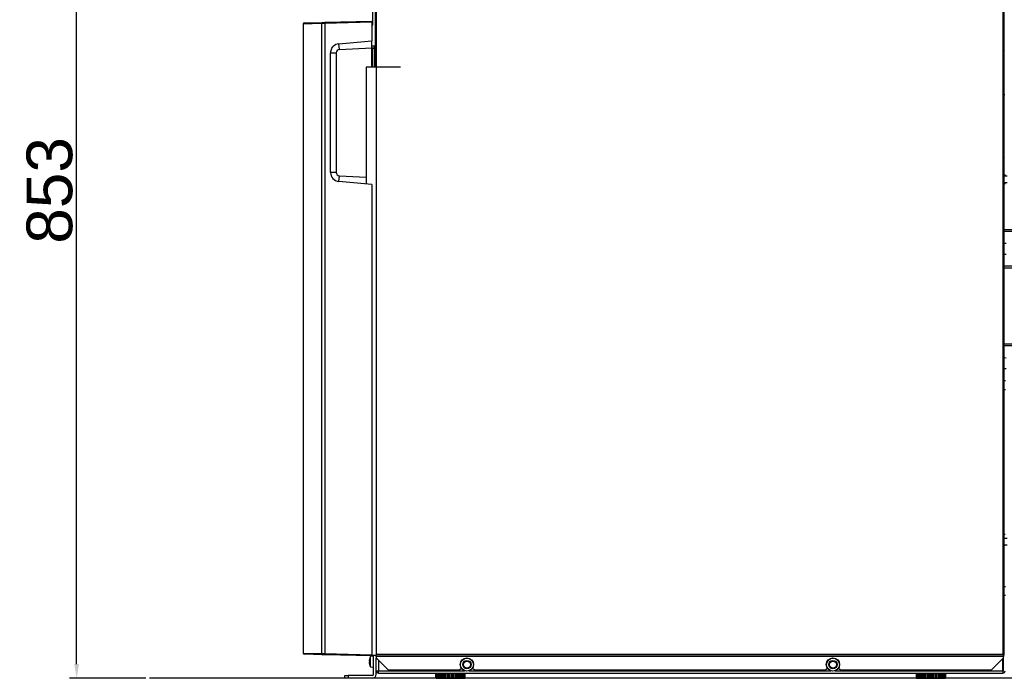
# Model space of a CAD drawing. Header units: millimetres. Extents: x 490 to 1310, y 147 to 543.
# Tile 1 of 30: x 496 to 668, y 147 to 262. Entities that reach past the tile are written whole.
import ezdxf

# ---------------------------------------------------------------- set-up
doc = ezdxf.new("R2010")
doc.units = ezdxf.units.MM
doc.layers.add('FactualArea', color=7, linetype='Continuous')
doc.styles.add('SEACAD_Arial', font='arial.ttf')
doc.dimstyles.new('Copie de ISO-25', dxfattribs={"dimtxt": 8, "dimasz": 2.5, "dimexe": 1.25, "dimexo": 0.625, "dimtad": 1, "dimdec": 0, "dimlfac": 5, "dimtxsty": 'SEACAD_Arial', "dimcen": 2.5, "dimclrd": 134, "dimclrt": 7, "dimadec": 0, "dimazin": 0, "dimtfac": 1, "dimtdec": 0, "dimtmove": 0, "dimatfit": 3, "dimfxl": 1, "dimarcsym": 0})

# ---------------------------------------------------------------- blocks, each defined once
blk = doc.blocks.new('*D31')
at = {"color": 0, "lineweight": -2, "transparency": 16777216}
for p, q in [((518.01, 317.64), (504.68, 317.64)), ((518.01, 147.04), (504.68, 147.04))]:
    blk.add_line(p, q, dxfattribs=at)
at = {"color": 134, "lineweight": -2, "transparency": 16777216}
blk.add_line((505.93, 149.54), (505.93, 315.14), dxfattribs=at)
at = {"color": 134, "transparency": 16777216}
for points in [[(505.51, 315.14), (506.35, 315.14), (505.93, 317.64)], [(505.51, 149.54), (506.35, 149.54), (505.93, 147.04)]]:
    blk.add_solid(points, dxfattribs=at)
at = {"layer": 'Defpoints', "color": 0, "transparency": 16777216}
for p in [(505.93, 317.64), (518.64, 317.64), (518.64, 147.04)]:
    blk.add_point(p, dxfattribs=at)
at = {"color": 7, "transparency": 16777216, "insert": (501.22, 232.34), "char_height": 8, "attachment_point": 5, "rotation": 90, "style": 'SEACAD_Arial'}
blk.add_mtext('853', dxfattribs=at)

msp = doc.modelspace()

# ---------------------------------------------------------------- linework, layer by layer
at = {"layer": 'FactualArea', "color": 7, "linetype": 'Continuous'}
for p, q in [((558.12, 317.48), (558.12, 253.9)), ((558.38, 151.2), (558.38, 317.38)), ((667.86, 317.38), (667.86, 151.2)), ((668.12, 151.1), (668.12, 317.48)), ((557.66, 267.23), (557.66, 261.21)), ((545.71, 261.63), (548.95, 261.72)), ((548.95, 261.72), (549.33, 261.73)), ((549.33, 261.73), (557.52, 261.94)), ((557.52, 261.74), (549.33, 261.53)), ((557.52, 261.94), (557.52, 261.74)), ((557.52, 261.74), (557.52, 258.48)), ((545.57, 261.57), (545.52, 261.43)), ((548.75, 261.52), (545.52, 261.43)), ((545.52, 261.43), (545.52, 151.45)), ((549.33, 261.53), (548.75, 261.52)), ((548.75, 261.52), (548.75, 151.36)), ((549.33, 261.53), (549.33, 151.35)), ((668.15, 261.11), (668.12, 261.14)), ((551.78, 257.97), (557.52, 258.48)), ((557.52, 257.29), (557.52, 258.48)), ((550.49, 257.1), (550.56, 257.23)), ((550.56, 257.23), (550.77, 257.5)), ((551.89, 256.99), (551.78, 257.97)), ((551.89, 256.99), (557.52, 257.29)), ((557.52, 257.64), (558.02, 257.64)), ((557.52, 253.9), (557.52, 257.29)), ((558.02, 257.23), (557.55, 257.25)), ((558.02, 257.13), (557.57, 257.15)), ((557.57, 257.15), (557.57, 253.9)), ((558.02, 257.23), (558.02, 257.64)), ((558.02, 257.64), (558.12, 257.64)), ((558.02, 253.9), (558.02, 257.13)), ((558.02, 257.13), (558.12, 257.13)), ((558.12, 257.13), (558.12, 253.9)), ((668.12, 256.82), (668.15, 256.85)), ((550.32, 235.5), (550.32, 256.38)), ((550.32, 256.38), (551.31, 256.38)), ((551.31, 256.38), (551.31, 235.5)), ((558.12, 255.82), (558.12, 255.82)), ((556.56, 253.9), (556.56, 233.48)), ((562.56, 253.9), (556.56, 253.9)), ((558.12, 253.98), (558.12, 253.98)), ((558.12, 253.98), (558.12, 253.98)), ((668.12, 249.13), (668.19, 249.13)), ((668.15, 238.11), (668.12, 238.14)), ((551.31, 235.5), (550.32, 235.5)), ((551.78, 233.9), (551.89, 234.89)), ((551.89, 234.89), (556.56, 234.64)), ((668.33, 235.03), (668.12, 235.03)), ((668.6, 234.84), (668.12, 234.84)), ((557.52, 233.4), (551.78, 233.9)), ((557.52, 233.4), (557.52, 151.14)), ((668.12, 233.74), (668.6, 233.74)), ((668.12, 233.55), (668.33, 233.55)), ((670.86, 225.44), (668.12, 225.44)), ((671.06, 225.15), (668.12, 225.15)), ((668.46, 223.04), (668.12, 223.06)), ((668.12, 221.18), (668.46, 221.2)), ((671.06, 219.09), (668.12, 219.09)), ((668.12, 218.79), (670.86, 218.79)), ((670.86, 205.44), (668.12, 205.44)), ((671.06, 205.15), (668.12, 205.15)), ((668.46, 203.04), (668.12, 203.06)), ((668.12, 201.18), (668.46, 201.2)), ((668.33, 199.03), (668.12, 199.03)), ((668.12, 197.55), (668.33, 197.55)), ((668.12, 172.24), (668.26, 172.24)), ((668.6, 171.49), (668.12, 171.49)), ((668.12, 170.39), (668.6, 170.39)), ((668.26, 170.24), (668.12, 170.24)), ((668.33, 163.03), (668.12, 163.03)), ((668.12, 161.55), (668.33, 161.55)), ((545.52, 151.45), (548.75, 151.36)), ((548.95, 151.16), (545.71, 151.25)), ((548.75, 151.36), (549.33, 151.35)), ((549.33, 151.15), (548.95, 151.16)), ((549.33, 151.35), (557.52, 151.14)), ((557.52, 150.94), (549.33, 151.15)), ((557.09, 150.21), (557.09, 150.04)), ((557.13, 150.04), (557.09, 150.04)), ((557.13, 149.84), (557.09, 149.84)), ((557.09, 149.84), (557.09, 149.67)), ((557.13, 150.41), (557.13, 150.41)), ((557.82, 150.89), (557.32, 150.86)), ((557.32, 149.02), (557.32, 150.86)), ((557.52, 151.14), (557.52, 150.94)), ((557.52, 151.1), (558.28, 151.1)), ((557.82, 147.74), (557.82, 151.1)), ((558.12, 151.1), (558.28, 151.1)), ((558.28, 151.1), (558.38, 151.2)), ((558.28, 151.1), (558.38, 151.2)), ((558.28, 150.94), (558.28, 151.1)), ((558.28, 150.84), (558.28, 150.94)), ((558.28, 150.94), (667.96, 150.94)), ((667.96, 150.84), (558.28, 150.84)), ((558.28, 150.84), (558.28, 150.6)), ((560.38, 148.5), (558.28, 150.6)), ((558.32, 148.34), (558.32, 150.56)), ((667.86, 151.2), (558.38, 151.2)), ((558.72, 150.16), (558.72, 148.34)), ((667.96, 150.6), (665.86, 148.5)), ((667.96, 151.1), (667.86, 151.2)), ((667.96, 151.1), (667.86, 151.2)), ((667.86, 148.34), (667.86, 150.5)), ((668.12, 151.1), (667.96, 151.1)), ((667.96, 150.94), (667.96, 151.1)), ((667.96, 151.1), (667.96, 151.1)), ((667.96, 151.1), (667.96, 151.1)), ((667.96, 148.74), (667.96, 151.1)), ((667.96, 150.94), (667.96, 150.84)), ((667.96, 150.6), (667.96, 150.84)), ((557.13, 149.47), (557.13, 149.47)), ((557.32, 149.02), (557.82, 148.99)), ((558.32, 148.34), (558.72, 148.34)), ((558.32, 147.74), (558.32, 148.34)), ((558.72, 147.94), (558.72, 148.34)), ((558.72, 148.34), (573.76, 148.34)), ((560.38, 148.5), (572.91, 148.5)), ((573.19, 148.78), (572.91, 148.5)), ((574.56, 148.34), (637.76, 148.34)), ((575.41, 148.5), (575.13, 148.78)), ((575.41, 148.5), (636.91, 148.5)), ((637.19, 148.78), (636.91, 148.5)), ((638.56, 148.34), (667.86, 148.34)), ((639.41, 148.5), (639.13, 148.78)), ((639.41, 148.5), (665.86, 148.5)), ((667.96, 148.74), (667.86, 148.74)), ((667.86, 148.34), (667.86, 147.94)), ((667.96, 148.34), (667.96, 148.74)), ((687.19, 147.04), (518.64, 147.04)), ((552.82, 147.04), (552.82, 147.54)), ((552.82, 147.54), (553.42, 147.54)), ((553.42, 147.04), (552.82, 147.04)), ((557.62, 147.54), (553.42, 147.54)), ((553.42, 147.54), (553.42, 147.04)), ((557.62, 147.04), (553.42, 147.04)), ((558.72, 147.94), (667.86, 147.94)), ((568.69, 147.94), (568.69, 147.14)), ((568.69, 147.14), (568.74, 147.14)), ((568.74, 147.94), (568.74, 147.14)), ((568.74, 147.14), (568.86, 147.14)), ((568.79, 147.14), (568.79, 147.04)), ((568.79, 147.04), (573.79, 147.04)), ((568.86, 147.94), (568.86, 147.14)), ((568.88, 147.94), (568.88, 147.14)), ((568.88, 147.14), (569.02, 147.14)), ((569.02, 147.94), (569.02, 147.14)), ((569.11, 147.94), (569.11, 147.14)), ((569.11, 147.14), (569.27, 147.14)), ((569.27, 147.94), (569.27, 147.14)), ((569.42, 147.94), (569.42, 147.14)), ((569.42, 147.14), (569.59, 147.14)), ((569.59, 147.94), (569.59, 147.14)), ((569.8, 147.94), (569.8, 147.14)), ((569.8, 147.14), (569.98, 147.14)), ((569.98, 147.94), (569.98, 147.14)), ((570.23, 147.94), (570.23, 147.14)), ((570.23, 147.14), (570.42, 147.14)), ((570.42, 147.94), (570.42, 147.14)), ((570.7, 147.94), (570.7, 147.14)), ((570.7, 147.14), (570.9, 147.14)), ((570.9, 147.94), (570.9, 147.14)), ((571.19, 147.14), (571.19, 147.94)), ((571.19, 147.14), (571.39, 147.14)), ((571.39, 147.94), (571.39, 147.14)), ((571.68, 147.14), (571.68, 147.94)), ((571.68, 147.14), (571.87, 147.14)), ((571.87, 147.14), (571.87, 147.94)), ((572.15, 147.14), (572.15, 147.94)), ((572.15, 147.14), (572.34, 147.14)), ((572.34, 147.14), (572.34, 147.94)), ((572.59, 147.14), (572.59, 147.94)), ((572.59, 147.14), (572.77, 147.14)), ((572.77, 147.14), (572.77, 147.94)), ((572.98, 147.14), (572.98, 147.94)), ((572.98, 147.14), (573.15, 147.14)), ((573.15, 147.14), (573.15, 147.94)), ((573.31, 147.14), (573.31, 147.94)), ((573.31, 147.14), (573.46, 147.14)), ((573.46, 147.14), (573.46, 147.94)), ((573.56, 147.14), (573.56, 147.94)), ((573.56, 147.14), (573.69, 147.14)), ((573.69, 147.14), (573.69, 147.94)), ((573.72, 147.14), (573.72, 147.94)), ((573.72, 147.14), (573.83, 147.14)), ((573.79, 147.04), (573.79, 147.14)), ((573.83, 147.14), (573.83, 147.94)), ((573.88, 147.14), (573.83, 147.14)), ((573.88, 147.14), (573.88, 147.94)), ((652.69, 147.94), (652.69, 147.14)), ((652.74, 147.14), (652.69, 147.14)), ((652.74, 147.94), (652.74, 147.14)), ((652.74, 147.14), (652.86, 147.14)), ((652.79, 147.14), (652.79, 147.04)), ((652.79, 147.04), (657.79, 147.04)), ((652.86, 147.94), (652.86, 147.14)), ((652.88, 147.94), (652.88, 147.14)), ((652.88, 147.14), (653.02, 147.14)), ((653.02, 147.94), (653.02, 147.14)), ((653.11, 147.94), (653.11, 147.14)), ((653.11, 147.14), (653.27, 147.14)), ((653.27, 147.94), (653.27, 147.14)), ((653.42, 147.94), (653.42, 147.14)), ((653.42, 147.14), (653.59, 147.14)), ((653.59, 147.94), (653.59, 147.14)), ((653.8, 147.94), (653.8, 147.14)), ((653.8, 147.14), (653.98, 147.14)), ((653.98, 147.94), (653.98, 147.14)), ((654.23, 147.94), (654.23, 147.14)), ((654.23, 147.14), (654.42, 147.14)), ((654.42, 147.94), (654.42, 147.14)), ((654.7, 147.94), (654.7, 147.14)), ((654.7, 147.14), (654.9, 147.14)), ((654.9, 147.94), (654.9, 147.14)), ((655.19, 147.14), (655.19, 147.94)), ((655.19, 147.14), (655.39, 147.14)), ((655.39, 147.94), (655.39, 147.14)), ((655.68, 147.14), (655.68, 147.94)), ((655.68, 147.14), (655.87, 147.14)), ((655.87, 147.14), (655.87, 147.94)), ((656.15, 147.14), (656.15, 147.94)), ((656.15, 147.14), (656.34, 147.14)), ((656.34, 147.14), (656.34, 147.94)), ((656.59, 147.14), (656.59, 147.94)), ((656.59, 147.14), (656.77, 147.14)), ((656.77, 147.14), (656.77, 147.94)), ((656.98, 147.14), (656.98, 147.94)), ((656.98, 147.14), (657.15, 147.14)), ((657.15, 147.14), (657.15, 147.94)), ((657.31, 147.14), (657.31, 147.94)), ((657.31, 147.14), (657.46, 147.14)), ((657.46, 147.14), (657.46, 147.94)), ((657.56, 147.14), (657.56, 147.94)), ((657.56, 147.14), (657.69, 147.14)), ((657.69, 147.14), (657.69, 147.94)), ((657.72, 147.14), (657.72, 147.94)), ((657.72, 147.14), (657.83, 147.14)), ((657.79, 147.04), (657.79, 147.14)), ((657.83, 147.14), (657.83, 147.94)), ((657.88, 147.14), (657.83, 147.14)), ((657.88, 147.14), (657.88, 147.94))]:
    msp.add_line(p, q, dxfattribs=at)
for centre, radius in [((574.16, 149.44), 1.17), ((574.16, 149.44), 1.13), ((574.16, 149.44), 0.74), ((574.16, 149.44), 0.6), ((638.16, 149.44), 1.17), ((638.16, 149.44), 1.13), ((638.16, 149.44), 0.74), ((638.16, 149.44), 0.6)]:
    msp.add_circle(centre, radius, dxfattribs=at)
for centre, radius, start, end in [((545.72, 261.43), 0.2, 91.5, 179.9999), ((557.46, 261.21), 0.2, 287.445, 0), ((551.9, 256.39), 1.58, 153.3194, 180.144), ((551.92, 256.38), 1.6, 95.0429, 135.5721), ((551.92, 256.38), 0.608, 92.9962, 179.9342), ((558.02, 257.13), 0.1, 0, 87.7924), ((551.92, 235.5), 1.6, 180, 264.9524), ((551.92, 235.5), 0.608, 180.0658, 267.0038), ((545.72, 151.45), 0.2, 180, 268.5), ((558.9, 149.94), 1.83, 165.1879, 171.6247), ((558.9, 149.94), 1.83, 149.7144, 165.1702), ((559.13, 149.94), 2, 177.1396, 182.8604), ((558.9, 149.94), 1.83, 188.3753, 194.8121), ((558.9, 149.94), 1.83, 194.8298, 210.2856), ((558.72, 148.34), 0.4, 180, 270), ((558.72, 148.34), 0.1, 180, 270), ((667.56, 148.74), 0.4, 318.5904, 0), ((667.86, 148.34), 0.4, 270, 0), ((667.86, 148.34), 0.1, 270, 0), ((557.62, 147.74), 0.7, 270, 0), ((557.62, 147.74), 0.2, 270, 0)]:
    msp.add_arc(centre, radius, start, end, dxfattribs=at)
for centre, major_axis, ratio, start_param, end_param in [((548.95, 261.52), (0.005, -0.2), 0.994051, 3.141593, 4.686365), ((549.34, 261.53), (0.005, -0.2), 0.026168, 3.141593, 4.711704), ((558.02, 257.13), (-0.0039, -0.0999), 0.026158, 1.571805, 3.141593), ((548.95, 151.36), (-0.005, -0.2), 0.994051, 4.738413, 6.283185), ((549.34, 151.35), (-0.005, -0.2), 0.026168, 4.713074, 6.283185)]:
    msp.add_ellipse(centre, major_axis=major_axis, ratio=ratio, start_param=start_param, end_param=end_param, dxfattribs=at)
for points, knots in [([(557.57, 257.25), (557.57, 257.25), (557.55, 257.25), (557.53, 257.23), (557.52, 257.23), (557.52, 257.23)], [0, 0, 0, 0, 0.0260322, 0.2272101, 0.2330449, 0.2330449, 0.2330449, 0.2330449]), ([(557.57, 257.15), (557.56, 257.15), (557.55, 257.15), (557.54, 257.13), (557.53, 257.11), (557.52, 257.1), (557.52, 257.11), (557.52, 257.13), (557.52, 257.15), (557.52, 257.16)], [0, 0, 0, 0, 0.091019, 0.236029, 0.447784, 0.524773, 0.601313, 0.755576, 1, 1, 1, 1]), ([(557.57, 257.15), (557.57, 257.16), (557.57, 257.17), (557.57, 257.19), (557.57, 257.2), (557.57, 257.22), (557.57, 257.23), (557.57, 257.25), (557.57, 257.25), (557.57, 257.24), (557.57, 257.24), (557.56, 257.23), (557.56, 257.23), (557.56, 257.22)], [0, 0, 0, 0, 0.125, 0.125, 0.25, 0.25, 0.5, 0.5, 0.75, 0.75, 0.875, 0.875, 1, 1, 1, 1])]:
    msp.add_open_spline(points, degree=3, knots=knots, dxfattribs=at)

# ---------------------------------------------------------------- dimensions: what is measured, and where the dimension line sits
dim = msp.add_linear_dim(base=(505.93, 317.64), p1=(518.64, 147.04), p2=(518.64, 317.64), angle=90, dimstyle='Copie de ISO-25')
dim.commit()
dim.dimension.update_dxf_attribs({"geometry": '*D31', "text_midpoint": (501.22, 232.34)})

doc.saveas('drawing.dxf')
